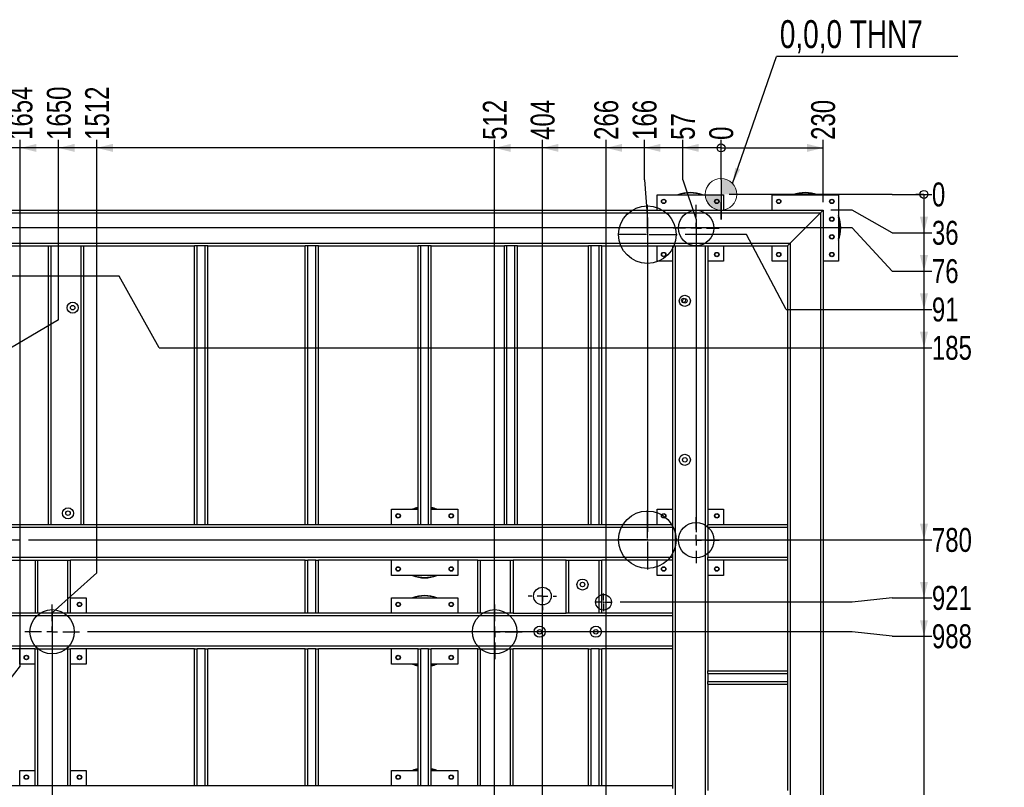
# Model space of a CAD drawing. Header units: millimetres. Extents: x 5 to 589, y 5 to 415.
# Tile 3 of 57: x 81 to 205, y 70 to 166. Entities that reach past the tile are written whole.
import ezdxf

# ---------------------------------------------------------------- set-up
doc = ezdxf.new("R2010")
doc.units = ezdxf.units.MM
doc.linetypes.add('CENTERX2', pattern=[20.32, 12.7, -2.54, 2.54, -2.54])
for name, color, linetype in [('COTES', 1, 'Continuous'), ('NOTES', 6, 'Continuous'), ('TRAIT-FINS', 9, 'Continuous'), ('TRAIT-MIXTES', 3, 'CENTERX2')]:
    doc.layers.add(name, color=color, linetype=linetype)
doc.layers.add('TRAIT-FORT', color=4, linetype='Continuous', lineweight=25)
doc.styles.add('SLDTEXTSTYLE0', font='TXT', dxfattribs={"width": 0.75})
doc.dimstyles.new('SLDDIMSTYLE0', dxfattribs={"dimtxt": 3, "dimasz": 2, "dimexe": 0, "dimexo": 0.0625, "dimgap": 0.75, "dimtad": 1, "dimdec": 0, "dimlfac": 18, "dimrnd": 1e-09, "dimzin": 12, "dimdsep": 46, "dimtxsty": 'SLDTEXTSTYLE0', "dimsah": 1, "dimcen": 0.09, "dimadec": 0, "dimazin": 3, "dimtfac": 1, "dimtdec": 0, "dimtofl": 0, "dimtmove": 0, "dimatfit": 3, "dimfxl": 1, "dimfrac": 2, "dimtolj": 1, "dimtzin": 12, "dimarcsym": 0})
doc.dimstyles.new('SLDDIMSTYLE1', dxfattribs={"dimtxt": 0.18, "dimasz": 2, "dimexe": 0, "dimexo": 0.0625, "dimgap": 0, "dimtad": 0, "dimtih": 1, "dimtoh": 1, "dimdec": 0, "dimrnd": 1e-09, "dimzin": 0, "dimdsep": 46, "dimtxsty": 'Standard', "dimsah": 1, "dimcen": 0.09, "dimadec": 0, "dimazin": 0, "dimtfac": 2, "dimtdec": 0, "dimtofl": 0, "dimtmove": 0, "dimatfit": 3, "dimfxl": 1, "dimfrac": 2, "dimtolj": 1, "dimtzin": 0, "dimarcsym": 0})
doc.dimstyles.new('SLDDIMSTYLE3', dxfattribs={"dimtxt": 3, "dimasz": 0.333333, "dimexe": 0, "dimexo": 0.0625, "dimgap": 0.75, "dimtad": 0, "dimtih": 1, "dimtoh": 1, "dimdec": 0, "dimlfac": 18, "dimrnd": 1e-09, "dimdsep": 46, "dimtxsty": 'SLDTEXTSTYLE0', "dimblk1": 'ORIGIN', "dimblk2": 'ORIGIN', "dimsah": 1, "dimcen": 0.09, "dimadec": 0, "dimazin": 2, "dimtfac": 1, "dimtdec": 0, "dimtofl": 0, "dimtmove": 0, "dimatfit": 3, "dimldrblk": 'ORIGIN', "dimfxl": 1, "dimfrac": 2, "dimtolj": 1, "dimtzin": 12, "dimarcsym": 0})
doc.dimstyles.new('SLDDIMSTYLE4', dxfattribs={"dimtxt": 3, "dimasz": 2, "dimexe": 0, "dimexo": 0.0625, "dimgap": 0.75, "dimtad": 0, "dimtih": 1, "dimtoh": 1, "dimdec": 0, "dimlfac": 18, "dimrnd": 1e-09, "dimzin": 12, "dimdsep": 46, "dimtxsty": 'SLDTEXTSTYLE0', "dimsah": 1, "dimcen": 0.09, "dimadec": 0, "dimazin": 3, "dimtfac": 1, "dimtdec": 0, "dimtofl": 0, "dimtmove": 0, "dimatfit": 3, "dimfxl": 1, "dimfrac": 2, "dimtolj": 1, "dimtzin": 12, "dimarcsym": 0})

# ---------------------------------------------------------------- blocks, each defined once
blk = doc.blocks.new('_Origin')
at = {"color": 0, "linetype": 'ByBlock', "lineweight": -2}
blk.add_line((0, 0), (-1, 0), dxfattribs=at)
blk.add_circle((0, 0), 0.5, dxfattribs=at)
blk = doc.blocks.new('_D_2')
at = {"layer": 'COTES', "color": 1, "transparency": 16777216}
for p, q in [((169.5, 146.03), (169.5, 151.03)), ((169.5, 146.03), (169.5, 141.03)), ((169.5, 141.03), (169.5, 143.2))]:
    blk.add_line(p, q, dxfattribs=at)
blk.add_blockref('_Origin', (169.5, 150.03), dxfattribs=at)
at = {"layer": 'COTES', "color": 1, "transparency": 16777216, "insert": (168.02, 151.03), "char_height": 3, "attachment_point": 1, "rotation": 90, "style": 'SLDTEXTSTYLE0'}
blk.add_mtext('0', dxfattribs=at)
blk = doc.blocks.new('_D_3')
at = {"layer": 'COTES', "color": 1, "transparency": 16777216}
for p, q in [((164.69, 146.03), (164.69, 151.03)), ((169.5, 150.03), (164.69, 150.03)), ((164.69, 146.03), (166.36, 141.03)), ((166.36, 141.03), (166.36, 101.81))]:
    blk.add_line(p, q, dxfattribs=at)
blk.add_solid([(164.69, 150.03), (166.69, 149.53), (166.69, 150.53)], dxfattribs=at)
at = {"layer": 'COTES', "color": 1, "transparency": 16777216, "insert": (163.21, 151.03), "char_height": 3, "attachment_point": 1, "rotation": 90, "style": 'SLDTEXTSTYLE0'}
blk.add_mtext('57', dxfattribs=at)
blk = doc.blocks.new('_D_4')
at = {"layer": 'COTES', "color": 1, "transparency": 16777216}
for p, q in [((159.88, 146.03), (159.88, 151.03)), ((164.69, 150.03), (159.88, 150.03)), ((159.88, 146.03), (160.26, 141.03)), ((160.26, 141.03), (160.26, 101.87))]:
    blk.add_line(p, q, dxfattribs=at)
blk.add_solid([(159.88, 150.03), (161.88, 149.53), (161.88, 150.53)], dxfattribs=at)
at = {"layer": 'COTES', "color": 1, "transparency": 16777216, "insert": (158.4, 151.03), "char_height": 3, "attachment_point": 1, "rotation": 90, "style": 'SLDTEXTSTYLE0'}
blk.add_mtext('166', dxfattribs=at)
blk = doc.blocks.new('_D_5')
at = {"layer": 'COTES', "color": 1, "transparency": 16777216}
for p, q in [((155.07, 63.26), (155.07, 151.03)), ((159.88, 150.03), (155.07, 150.03)), ((155.07, 63.26), (154.75, 58.26)), ((154.75, 58.26), (154.75, 44.03))]:
    blk.add_line(p, q, dxfattribs=at)
blk.add_solid([(155.07, 150.03), (157.07, 149.53), (157.07, 150.53)], dxfattribs=at)
at = {"layer": 'COTES', "color": 1, "transparency": 16777216, "insert": (153.59, 151.03), "char_height": 3, "attachment_point": 1, "rotation": 90, "style": 'SLDTEXTSTYLE0'}
blk.add_mtext('266', dxfattribs=at)
blk = doc.blocks.new('_D_6')
at = {"layer": 'COTES', "color": 1, "transparency": 16777216}
for p, q in [((147.08, 45.03), (147.08, 151.03)), ((155.07, 150.03), (147.08, 150.03))]:
    blk.add_line(p, q, dxfattribs=at)
blk.add_solid([(147.08, 150.03), (149.08, 149.53), (149.08, 150.53)], dxfattribs=at)
at = {"layer": 'COTES', "color": 1, "transparency": 16777216, "insert": (145.6, 151.03), "char_height": 3, "attachment_point": 1, "rotation": 90, "style": 'SLDTEXTSTYLE0'}
blk.add_mtext('404', dxfattribs=at)
blk = doc.blocks.new('_D_7')
at = {"layer": 'COTES', "color": 1, "transparency": 16777216}
for p, q in [((141.08, 57.66), (141.08, 151.03)), ((147.08, 150.03), (141.08, 150.03))]:
    blk.add_line(p, q, dxfattribs=at)
blk.add_solid([(141.08, 150.03), (143.08, 149.53), (143.08, 150.53)], dxfattribs=at)
at = {"layer": 'COTES', "color": 1, "transparency": 16777216, "insert": (139.6, 151.03), "char_height": 3, "attachment_point": 1, "rotation": 90, "style": 'SLDTEXTSTYLE0'}
blk.add_mtext('512', dxfattribs=at)
blk = doc.blocks.new('_D_8')
at = {"layer": 'COTES', "color": 1, "transparency": 16777216}
for p, q in [((91.16, 96.72), (91.16, 151.03)), ((141.08, 150.03), (91.16, 150.03)), ((91.16, 96.72), (85.53, 91.72)), ((85.53, 91.72), (85.53, 54.22))]:
    blk.add_line(p, q, dxfattribs=at)
blk.add_solid([(91.16, 150.03), (93.16, 149.53), (93.16, 150.53)], dxfattribs=at)
at = {"layer": 'COTES', "color": 1, "transparency": 16777216, "insert": (89.68, 151.03), "char_height": 3, "attachment_point": 1, "rotation": 90, "style": 'SLDTEXTSTYLE0'}
blk.add_mtext('1512', dxfattribs=at)
blk = doc.blocks.new('_D_9')
at = {"layer": 'COTES', "color": 1, "transparency": 16777216}
for p, q in [((86.35, 128.45), (86.35, 151.03)), ((91.16, 150.03), (86.35, 150.03)), ((86.35, 128.45), (77.85, 123.45)), ((77.85, 123.45), (77.85, 101.87))]:
    blk.add_line(p, q, dxfattribs=at)
blk.add_solid([(86.35, 150.03), (88.35, 149.53), (88.35, 150.53)], dxfattribs=at)
at = {"layer": 'COTES', "color": 1, "transparency": 16777216, "insert": (84.87, 151.03), "char_height": 3, "attachment_point": 1, "rotation": 90, "style": 'SLDTEXTSTYLE0'}
blk.add_mtext('1650', dxfattribs=at)
blk = doc.blocks.new('_D_10')
at = {"layer": 'COTES', "color": 1, "transparency": 16777216}
for p, q in [((81.54, 85.05), (81.54, 151.03)), ((86.35, 150.03), (81.54, 150.03)), ((81.54, 85.05), (77.64, 80.05)), ((77.64, 80.05), (77.64, 45.03))]:
    blk.add_line(p, q, dxfattribs=at)
blk.add_solid([(81.54, 150.03), (83.54, 149.53), (83.54, 150.53)], dxfattribs=at)
at = {"layer": 'COTES', "color": 1, "transparency": 16777216, "insert": (80.06, 151.03), "char_height": 3, "attachment_point": 1, "rotation": 90, "style": 'SLDTEXTSTYLE0'}
blk.add_mtext('1654', dxfattribs=at)
blk = doc.blocks.new('_D_11')
at = {"layer": 'COTES', "color": 1, "transparency": 16777216}
for p, q in [((76.73, 146.03), (76.73, 151.03)), ((81.54, 150.03), (76.73, 150.03)), ((76.73, 146.03), (75.1, 141.03)), ((75.1, 141.03), (75.1, 134.93))]:
    blk.add_line(p, q, dxfattribs=at)
blk.add_solid([(76.73, 150.03), (78.73, 149.53), (78.73, 150.53)], dxfattribs=at)
at = {"layer": 'COTES', "color": 1, "transparency": 16777216, "insert": (75.25, 151.03), "char_height": 3, "attachment_point": 1, "rotation": 90, "style": 'SLDTEXTSTYLE0'}
blk.add_mtext('1699', dxfattribs=at)
blk = doc.blocks.new('_D_12')
at = {"layer": 'COTES', "color": 1, "transparency": 16777216}
for p, q in [((71.92, 101.81), (71.92, 151.03)), ((76.73, 150.03), (71.92, 150.03))]:
    blk.add_line(p, q, dxfattribs=at)
blk.add_solid([(71.92, 150.03), (73.92, 149.53), (73.92, 150.53)], dxfattribs=at)
at = {"layer": 'COTES', "color": 1, "transparency": 16777216, "insert": (70.44, 151.03), "char_height": 3, "attachment_point": 1, "rotation": 90, "style": 'SLDTEXTSTYLE0'}
blk.add_mtext('1756', dxfattribs=at)
blk = doc.blocks.new('_D_13')
at = {"layer": 'COTES', "color": 1, "transparency": 16777216}
for p, q in [((182.3, 143.2), (182.3, 151.03)), ((169.5, 150.03), (182.3, 150.03))]:
    blk.add_line(p, q, dxfattribs=at)
blk.add_solid([(182.3, 150.03), (180.3, 150.53), (180.3, 149.53)], dxfattribs=at)
at = {"layer": 'COTES', "color": 1, "transparency": 16777216, "insert": (180.81, 151.03), "char_height": 3, "attachment_point": 1, "rotation": 90, "style": 'SLDTEXTSTYLE0'}
blk.add_mtext('230', dxfattribs=at)
blk = doc.blocks.new('_D_14')
at = {"layer": 'COTES', "color": 1, "transparency": 16777216}
for p, q in [((185.97, 144.2), (170.5, 144.2)), ((190.97, 144.2), (185.97, 144.2)), ((190.97, 144.2), (195.97, 144.2))]:
    blk.add_line(p, q, dxfattribs=at)
blk.add_blockref('_Origin', (194.97, 144.2), dxfattribs=at)
at = {"layer": 'COTES', "color": 1, "transparency": 16777216, "insert": (195.97, 145.69), "char_height": 3, "attachment_point": 1, "style": 'SLDTEXTSTYLE0'}
blk.add_mtext('0', dxfattribs=at)
blk = doc.blocks.new('_D_15')
at = {"layer": 'COTES', "color": 1, "transparency": 16777216}
for p, q in [((194.97, 144.2), (194.97, 139.39)), ((185.97, 142.2), (183.3, 142.2)), ((190.97, 139.39), (185.97, 142.2)), ((190.97, 139.39), (195.97, 139.39))]:
    blk.add_line(p, q, dxfattribs=at)
blk.add_solid([(194.97, 139.39), (195.47, 141.39), (194.47, 141.39)], dxfattribs=at)
at = {"layer": 'COTES', "color": 1, "transparency": 16777216, "insert": (195.97, 140.88), "char_height": 3, "attachment_point": 1, "style": 'SLDTEXTSTYLE0'}
blk.add_mtext('36', dxfattribs=at)
blk = doc.blocks.new('_D_16')
at = {"layer": 'COTES', "color": 1, "transparency": 16777216}
for p, q in [((185.97, 139.98), (75.81, 139.98)), ((190.97, 134.58), (185.97, 139.98)), ((194.97, 139.39), (194.97, 134.58)), ((190.97, 134.58), (195.97, 134.58))]:
    blk.add_line(p, q, dxfattribs=at)
blk.add_solid([(194.97, 134.58), (195.47, 136.58), (194.47, 136.58)], dxfattribs=at)
at = {"layer": 'COTES', "color": 1, "transparency": 16777216, "insert": (195.97, 136.07), "char_height": 3, "attachment_point": 1, "style": 'SLDTEXTSTYLE0'}
blk.add_mtext('76', dxfattribs=at)
blk = doc.blocks.new('_D_17')
at = {"layer": 'COTES', "color": 1, "transparency": 16777216}
for p, q in [((172.68, 139.15), (164.98, 139.15)), ((177.68, 129.77), (172.68, 139.15)), ((194.97, 134.58), (194.97, 129.77)), ((177.68, 129.77), (195.97, 129.77))]:
    blk.add_line(p, q, dxfattribs=at)
blk.add_solid([(194.97, 129.77), (195.47, 131.77), (194.47, 131.77)], dxfattribs=at)
at = {"layer": 'COTES', "color": 1, "transparency": 16777216, "insert": (195.97, 131.26), "char_height": 3, "attachment_point": 1, "style": 'SLDTEXTSTYLE0'}
blk.add_mtext('91', dxfattribs=at)
blk = doc.blocks.new('_D_18')
at = {"layer": 'COTES', "color": 1, "transparency": 16777216}
for p, q in [((93.97, 133.93), (79.82, 133.93)), ((98.97, 124.96), (93.97, 133.93)), ((194.97, 129.77), (194.97, 124.96)), ((98.97, 124.96), (195.97, 124.96))]:
    blk.add_line(p, q, dxfattribs=at)
blk.add_solid([(194.97, 124.96), (195.47, 126.96), (194.47, 126.96)], dxfattribs=at)
at = {"layer": 'COTES', "color": 1, "transparency": 16777216, "insert": (195.97, 126.45), "char_height": 3, "attachment_point": 1, "style": 'SLDTEXTSTYLE0'}
blk.add_mtext('185', dxfattribs=at)
blk = doc.blocks.new('_D_19')
at = {"layer": 'COTES', "color": 1, "transparency": 16777216}
for p, q in [((194.97, 124.96), (194.97, 100.87)), ((82.57, 100.87), (195.97, 100.87))]:
    blk.add_line(p, q, dxfattribs=at)
blk.add_solid([(194.97, 100.87), (195.47, 102.87), (194.47, 102.87)], dxfattribs=at)
at = {"layer": 'COTES', "color": 1, "transparency": 16777216, "insert": (195.97, 102.35), "char_height": 3, "attachment_point": 1, "style": 'SLDTEXTSTYLE0'}
blk.add_mtext('780', dxfattribs=at)
blk = doc.blocks.new('_D_20')
at = {"layer": 'COTES', "color": 1, "transparency": 16777216}
for p, q in [((194.97, 100.87), (194.97, 93.58)), ((185.97, 93.03), (156.85, 93.03)), ((190.97, 93.58), (185.97, 93.03)), ((190.97, 93.58), (195.97, 93.58))]:
    blk.add_line(p, q, dxfattribs=at)
blk.add_solid([(194.97, 93.58), (195.47, 95.58), (194.47, 95.58)], dxfattribs=at)
at = {"layer": 'COTES', "color": 1, "transparency": 16777216, "insert": (195.97, 95.07), "char_height": 3, "attachment_point": 1, "style": 'SLDTEXTSTYLE0'}
blk.add_mtext('921', dxfattribs=at)
blk = doc.blocks.new('_D_21')
at = {"layer": 'COTES', "color": 1, "transparency": 16777216}
for p, q in [((194.97, 93.58), (194.97, 88.77)), ((185.97, 89.33), (89.97, 89.33)), ((190.97, 88.77), (185.97, 89.33)), ((190.97, 88.77), (195.97, 88.77))]:
    blk.add_line(p, q, dxfattribs=at)
blk.add_solid([(194.97, 88.77), (195.47, 90.77), (194.47, 90.77)], dxfattribs=at)
at = {"layer": 'COTES', "color": 1, "transparency": 16777216, "insert": (195.97, 90.26), "char_height": 3, "attachment_point": 1, "style": 'SLDTEXTSTYLE0'}
blk.add_mtext('988', dxfattribs=at)
blk = doc.blocks.new('_D_22')
at = {"layer": 'COTES', "color": 1, "transparency": 16777216}
for p, q in [((194.97, 88.77), (194.97, 53.22)), ((89.97, 53.22), (195.97, 53.22))]:
    blk.add_line(p, q, dxfattribs=at)
blk.add_solid([(194.97, 53.22), (195.47, 55.22), (194.47, 55.22)], dxfattribs=at)
at = {"layer": 'COTES', "color": 1, "transparency": 16777216, "insert": (195.97, 54.7), "char_height": 3, "attachment_point": 1, "style": 'SLDTEXTSTYLE0'}
blk.add_mtext('1638', dxfattribs=at)
blk = doc.blocks.new('_D_23')
at = {"layer": 'COTES', "color": 1, "transparency": 16777216}
for p, q in [((194.97, 53.22), (194.97, 46.88)), ((164.03, 46.88), (159.03, 43.03)), ((164.03, 46.88), (195.97, 46.88)), ((159.03, 43.03), (156.84, 43.03))]:
    blk.add_line(p, q, dxfattribs=at)
blk.add_solid([(194.97, 46.88), (195.47, 48.88), (194.47, 48.88)], dxfattribs=at)
at = {"layer": 'COTES', "color": 1, "transparency": 16777216, "insert": (195.97, 48.37), "char_height": 3, "attachment_point": 1, "style": 'SLDTEXTSTYLE0'}
blk.add_mtext('1821', dxfattribs=at)
blk = doc.blocks.new('_D_24')
at = {"layer": 'COTES', "color": 1, "transparency": 16777216}
for p, q in [((194.97, 46.88), (194.97, 40.9)), ((152.97, 42.25), (80.42, 42.25)), ((157.97, 40.9), (152.97, 42.25)), ((157.97, 40.9), (195.97, 40.9))]:
    blk.add_line(p, q, dxfattribs=at)
blk.add_solid([(194.97, 40.9), (195.47, 42.9), (194.47, 42.9)], dxfattribs=at)
at = {"layer": 'COTES', "color": 1, "transparency": 16777216, "insert": (195.97, 42.38), "char_height": 3, "attachment_point": 1, "style": 'SLDTEXTSTYLE0'}
blk.add_mtext('1835', dxfattribs=at)
blk = doc.blocks.new('_D_25')
at = {"layer": 'COTES', "color": 1, "transparency": 16777216}
for p, q in [((194.97, 40.9), (194.97, 34.98)), ((183.3, 34.98), (195.97, 34.98))]:
    blk.add_line(p, q, dxfattribs=at)
blk.add_solid([(194.97, 34.98), (195.47, 36.98), (194.47, 36.98)], dxfattribs=at)
at = {"layer": 'COTES', "color": 1, "transparency": 16777216, "insert": (195.97, 36.47), "char_height": 3, "attachment_point": 1, "style": 'SLDTEXTSTYLE0'}
blk.add_mtext('1966', dxfattribs=at)
blk = doc.blocks.new('_D_26')
at = {"layer": 'COTES', "color": 1, "transparency": 16777216}
for p, q in [((69.52, 141.2), (69.52, 25.05)), ((182.3, 141.2), (182.3, 25.05)), ((69.52, 26.05), (182.3, 26.05))]:
    blk.add_line(p, q, dxfattribs=at)
for points in [[(69.52, 26.05), (71.52, 25.55), (71.52, 26.55)], [(182.3, 26.05), (180.3, 26.55), (180.3, 25.55)]]:
    blk.add_solid(points, dxfattribs=at)
at = {"layer": 'COTES', "color": 1, "transparency": 16777216, "char_height": 3, "attachment_point": 1, "style": 'SLDTEXTSTYLE0'}
for s, insert in [('2030', (114.66, 29.92)), ('Cadre', (124.65, 29.92))]:
    blk.add_mtext(s, dxfattribs=dict(at, insert=insert))
blk = doc.blocks.new('SW_NOTE_18')
at = {"layer": 'NOTES', "color": 0}
blk.add_line((22.73, 0), (0, 0), dxfattribs=at)
at = {"layer": 'NOTES', "color": 0, "insert": (0.4, 4.54), "char_height": 3.5, "attachment_point": 1, "style": 'SLDTEXTSTYLE0'}
blk.add_mtext('0,0,0 THN7', dxfattribs=at)
blk = doc.blocks.new('SW_CENTERMARKSYMBOL_22')
at = {"layer": 'TRAIT-MIXTES', "color": 0}
for p, q in [((0, 1.33), (0, 3.44)), ((-1.33, 0), (-3.44, 0)), ((0, 0), (-0.67, 0)), ((0, 0), (0, 0.67)), ((0, 0), (0, -0.67)), ((0, 0), (0.67, 0)), ((1.33, 0), (3.44, 0)), ((0, -1.33), (0, -3.44))]:
    blk.add_line(p, q, dxfattribs=at)
blk = doc.blocks.new('SW_CENTERMARKSYMBOL_23')
at = {"layer": 'TRAIT-MIXTES', "color": 0}
for p, q in [((0, 1.33), (0, 2.89)), ((-1.33, 0), (-2.89, 0)), ((0, 0), (-0.67, 0)), ((0, 0), (0, 0.67)), ((0, 0), (0, -0.67)), ((0, 0), (0.67, 0)), ((1.33, 0), (2.89, 0)), ((0, -1.33), (0, -2.89))]:
    blk.add_line(p, q, dxfattribs=at)
blk = doc.blocks.new('SW_CENTERMARKSYMBOL_24')
at = {"layer": 'TRAIT-MIXTES', "color": 0}
for p, q in [((0, 1.33), (0, 2.89)), ((-1.33, 0), (-2.89, 0)), ((0, 0), (-0.67, 0)), ((0, 0), (0, 0.67)), ((0, 0), (0, -0.67)), ((0, 0), (0.67, 0)), ((1.33, 0), (2.89, 0)), ((0, -1.33), (0, -2.89))]:
    blk.add_line(p, q, dxfattribs=at)
blk = doc.blocks.new('SW_CENTERMARKSYMBOL_29')
at = {"layer": 'TRAIT-MIXTES', "color": 0}
for p, q in [((0, 1.33), (0, 1.78)), ((-1.33, 0), (-1.78, 0)), ((0, 0), (-0.67, 0)), ((0, 0), (0, 0.67)), ((0, 0), (0, -0.67)), ((0, 0), (0.67, 0)), ((1.33, 0), (1.78, 0)), ((0, -1.33), (0, -1.78))]:
    blk.add_line(p, q, dxfattribs=at)
blk = doc.blocks.new('SW_CENTERMARKSYMBOL_30')
at = {"layer": 'TRAIT-MIXTES', "color": 0}
for p, q in [((0, 1.33), (0, 3.44)), ((-1.33, 0), (-3.44, 0)), ((0, 0), (-0.67, 0)), ((0, 0), (0, 0.67)), ((0, 0), (0, -0.67)), ((0, 0), (0.67, 0)), ((1.33, 0), (3.44, 0)), ((0, -1.33), (0, -3.44))]:
    blk.add_line(p, q, dxfattribs=at)
blk = doc.blocks.new('SW_CENTERMARKSYMBOL_32')
at = {"layer": 'TRAIT-MIXTES', "color": 0}
for p, q in [((0, 0.22), (0, 3.72)), ((-0.22, 0), (-3.72, 0)), ((0, 0), (-0.11, 0)), ((0, 0), (0, 0.11)), ((0, 0), (0, -0.11)), ((0, 0), (0.11, 0)), ((0.22, 0), (3.72, 0)), ((0, -0.22), (0, -3.72))]:
    blk.add_line(p, q, dxfattribs=at)
blk = doc.blocks.new('SW_CENTERMARKSYMBOL_33')
at = {"layer": 'TRAIT-MIXTES', "color": 0}
for p, q in [((0, 0.22), (0, 3.72)), ((-0.22, 0), (-3.72, 0)), ((0, 0), (-0.11, 0)), ((0, 0), (0, 0.11)), ((0, 0), (0, -0.11)), ((0, 0), (0.11, 0)), ((0.22, 0), (3.72, 0)), ((0, -0.22), (0, -3.72))]:
    blk.add_line(p, q, dxfattribs=at)
blk = doc.blocks.new('SW_CENTERMARKSYMBOL_34')
at = {"layer": 'TRAIT-MIXTES', "color": 0}
for p, q in [((0, 0.22), (0, 3.72)), ((-0.22, 0), (-3.72, 0)), ((0, 0), (-0.11, 0)), ((0, 0), (0, 0.11)), ((0, 0), (0, -0.11)), ((0, 0), (0.11, 0)), ((0.22, 0), (3.72, 0)), ((0, -0.22), (0, -3.72))]:
    blk.add_line(p, q, dxfattribs=at)
blk = doc.blocks.new('SW_CENTERMARKSYMBOL_35')
at = {"layer": 'TRAIT-MIXTES', "color": 0}
for p, q in [((-0.22, 0), (-1.1, 0)), ((0, 0), (-0.11, 0)), ((0, 0.22), (0, 1.1)), ((0, 0), (0, 0.11)), ((0, 0), (0, -0.11)), ((0, 0), (0.11, 0)), ((0.22, 0), (1.1, 0)), ((0, -0.22), (0, -1.1))]:
    blk.add_line(p, q, dxfattribs=at)
blk = doc.blocks.new('SW_DOWELSYMBOL_1')
at = {"layer": 'TRAIT-FINS'}
h = blk.add_hatch(color=9, dxfattribs=at)
edge = h.paths.add_edge_path(flags=0)
edge.add_arc((0, 0), 1.98, 0, 90)
edge.add_line((0, 1.98), (0, 0))
edge.add_line((0, 0), (1.98, 0))
h = blk.add_hatch(color=9, dxfattribs=at)
edge = h.paths.add_edge_path(flags=0)
edge.add_arc((0, 0), 1.98, 180, 270)
edge.add_line((0, -1.98), (0, 0))
edge.add_line((0, 0), (-1.98, 0))
at = {"color": 0, "linetype": 'Continuous', "lineweight": 18}
blk.add_circle((0, 0), 1.98, dxfattribs=at)

msp = doc.modelspace()

# ---------------------------------------------------------------- linework, layer by layer
at = {"color": 7, "linetype": 'Continuous', "lineweight": 18}
for centre, radius in [((169.502, 144.2), 1.976), ((164.773, 130.897), 0.278)]:
    msp.add_circle(centre, radius, dxfattribs=at)
at = {"color": 7, "linetype": 'Continuous', "lineweight": 25}
for centre, radius in [((160.258, 139.148), 3.611), ((166.363, 139.978), 2.222), ((160.258, 100.866), 3.611), ((166.363, 100.811), 2.222), ((147.085, 93.808), 1.111), ((154.751, 93.031), 0.984), ((85.529, 89.328), 2.778), ((141.085, 89.328), 2.778)]:
    msp.add_circle(centre, radius, dxfattribs=at)
at = {"layer": 'TRAIT-FORT', "color": 4, "linetype": 'Continuous', "lineweight": 25}
for p, q in [((161.465, 142.205), (161.465, 144.149)), ((161.465, 144.149), (169.798, 144.149)), ((169.798, 144.149), (169.798, 142.205)), ((175.909, 142.205), (175.909, 144.149)), ((175.909, 144.149), (184.243, 144.149)), ((184.243, 144.149), (184.243, 135.816)), ((69.52, 142.205), (182.298, 142.205)), ((181.965, 141.871), (182.298, 142.205)), ((181.965, 141.871), (182.298, 142.205)), ((182.298, 142.205), (182.298, 34.983)), ((69.854, 141.871), (181.965, 141.871)), ((178.187, 138.094), (181.965, 141.871)), ((181.965, 141.871), (181.965, 35.316)), ((73.631, 138.094), (178.187, 138.094)), ((73.965, 137.76), (85.076, 137.76)), ((85.076, 102.76), (85.076, 137.76)), ((85.076, 137.76), (85.409, 137.76)), ((85.409, 102.76), (85.409, 137.76)), ((85.409, 137.76), (89.187, 137.76)), ((89.187, 102.76), (89.187, 137.76)), ((89.187, 137.76), (89.52, 137.76)), ((89.52, 102.76), (89.52, 137.76)), ((89.52, 137.76), (103.409, 137.76)), ((103.409, 102.76), (103.409, 137.76)), ((103.743, 137.76), (103.409, 137.76)), ((103.743, 102.76), (103.743, 137.76)), ((104.743, 137.76), (103.743, 137.76)), ((104.743, 102.76), (104.743, 137.76)), ((105.076, 137.76), (104.743, 137.76)), ((105.076, 102.76), (105.076, 137.76)), ((105.076, 137.76), (117.298, 137.76)), ((117.298, 102.76), (117.298, 137.76)), ((117.631, 137.76), (117.298, 137.76)), ((117.631, 102.76), (117.631, 137.76)), ((118.631, 137.76), (117.631, 137.76)), ((118.631, 102.76), (118.631, 137.76)), ((118.965, 137.76), (118.631, 137.76)), ((118.965, 102.76), (118.965, 137.76)), ((118.965, 137.76), (131.465, 137.76)), ((131.465, 102.76), (131.465, 137.76)), ((131.798, 137.76), (131.465, 137.76)), ((131.798, 102.76), (131.798, 137.76)), ((132.798, 137.76), (131.798, 137.76)), ((132.798, 102.76), (132.798, 137.76)), ((133.131, 137.76), (132.798, 137.76)), ((133.131, 102.76), (133.131, 137.76)), ((133.131, 137.76), (142.298, 137.76)), ((142.298, 102.76), (142.298, 137.76)), ((142.631, 137.76), (142.298, 137.76)), ((142.631, 102.76), (142.631, 137.76)), ((143.631, 137.76), (142.631, 137.76)), ((143.631, 102.76), (143.631, 137.76)), ((143.965, 137.76), (143.631, 137.76)), ((143.965, 102.76), (143.965, 137.76)), ((143.965, 137.76), (152.854, 137.76)), ((152.854, 102.76), (152.854, 137.76)), ((153.187, 137.76), (152.854, 137.76)), ((153.187, 102.76), (153.187, 137.76)), ((154.187, 137.76), (153.187, 137.76)), ((154.187, 102.76), (154.187, 137.76)), ((154.52, 137.76), (154.187, 137.76)), ((154.52, 102.76), (154.52, 137.76)), ((154.52, 137.76), (163.409, 137.76)), ((161.465, 135.816), (161.465, 137.76)), ((163.409, 137.76), (163.409, 102.76)), ((163.409, 137.76), (163.743, 137.76)), ((163.743, 137.76), (163.743, 39.427)), ((163.743, 137.76), (167.52, 137.76)), ((167.52, 137.76), (167.52, 39.427)), ((167.52, 137.76), (167.854, 137.76)), ((167.854, 137.76), (177.854, 137.76)), ((167.854, 137.76), (167.854, 102.76)), ((169.798, 137.76), (169.798, 135.816)), ((175.909, 135.816), (175.909, 137.76)), ((177.854, 137.76), (178.187, 138.094)), ((177.854, 137.76), (178.187, 138.094)), ((177.854, 137.76), (177.854, 102.76)), ((178.187, 138.094), (178.187, 39.094)), ((163.409, 135.816), (161.465, 135.816)), ((169.798, 135.816), (167.854, 135.816)), ((177.854, 135.816), (175.909, 135.816)), ((184.243, 135.816), (182.298, 135.816)), ((128.131, 104.705), (131.465, 104.705)), ((128.131, 102.76), (128.131, 104.705)), ((133.131, 104.705), (136.465, 104.705)), ((136.465, 104.705), (136.465, 102.76)), ((161.465, 104.705), (163.409, 104.705)), ((161.465, 102.76), (161.465, 104.705)), ((167.854, 104.705), (169.798, 104.705)), ((169.798, 104.705), (169.798, 102.76)), ((85.076, 102.76), (73.965, 102.76)), ((85.409, 102.76), (85.076, 102.76)), ((89.187, 102.76), (85.409, 102.76)), ((89.52, 102.76), (89.187, 102.76)), ((103.409, 102.76), (89.52, 102.76)), ((103.743, 102.76), (103.409, 102.76)), ((104.743, 102.76), (103.743, 102.76)), ((105.076, 102.76), (104.743, 102.76)), ((117.298, 102.76), (105.076, 102.76)), ((117.631, 102.76), (117.298, 102.76)), ((118.631, 102.76), (117.631, 102.76)), ((118.965, 102.76), (118.631, 102.76)), ((131.465, 102.76), (118.965, 102.76)), ((131.798, 102.76), (131.465, 102.76)), ((132.798, 102.76), (131.798, 102.76)), ((133.131, 102.76), (132.798, 102.76)), ((142.298, 102.76), (133.131, 102.76)), ((142.631, 102.76), (142.298, 102.76)), ((143.631, 102.76), (142.631, 102.76)), ((143.965, 102.76), (143.631, 102.76)), ((152.854, 102.76), (143.965, 102.76)), ((153.187, 102.76), (152.854, 102.76)), ((154.187, 102.76), (153.187, 102.76)), ((154.52, 102.76), (154.187, 102.76)), ((163.409, 102.76), (154.52, 102.76)), ((163.409, 102.76), (163.409, 102.427)), ((167.854, 102.427), (167.854, 102.76)), ((177.854, 102.76), (167.854, 102.76)), ((177.854, 102.76), (177.854, 102.427)), ((163.409, 102.427), (73.965, 102.427)), ((163.409, 102.427), (163.409, 98.649)), ((167.854, 102.427), (167.854, 98.649)), ((177.854, 102.427), (167.854, 102.427)), ((177.854, 102.427), (177.854, 98.649)), ((163.409, 98.649), (73.965, 98.649)), ((73.965, 98.316), (83.409, 98.316)), ((83.409, 98.316), (83.409, 91.649)), ((83.409, 98.316), (83.743, 98.316)), ((83.743, 91.649), (83.743, 98.316)), ((83.743, 98.316), (87.52, 98.316)), ((87.52, 91.649), (87.52, 98.316)), ((87.52, 98.316), (87.854, 98.316)), ((87.854, 91.649), (87.854, 98.316)), ((117.298, 98.316), (87.854, 98.316)), ((117.298, 91.649), (117.298, 98.316)), ((117.298, 98.316), (117.631, 98.316)), ((117.631, 91.649), (117.631, 98.316)), ((118.631, 98.316), (117.631, 98.316)), ((118.631, 91.649), (118.631, 98.316)), ((118.631, 98.316), (118.965, 98.316)), ((118.965, 91.649), (118.965, 98.316)), ((138.965, 98.316), (118.965, 98.316)), ((128.131, 96.371), (128.131, 98.316)), ((136.465, 98.316), (136.465, 96.371)), ((138.965, 91.649), (138.965, 98.316)), ((138.965, 98.316), (139.298, 98.316)), ((139.298, 91.649), (139.298, 98.316)), ((139.298, 98.316), (143.076, 98.316)), ((143.076, 91.649), (143.076, 98.316)), ((143.076, 98.316), (143.409, 98.316)), ((150.076, 98.316), (143.409, 98.316)), ((143.409, 98.316), (143.409, 91.649)), ((150.076, 91.649), (150.076, 98.316)), ((150.076, 98.316), (150.409, 98.316)), ((150.409, 91.649), (150.409, 98.316)), ((150.409, 98.316), (154.187, 98.316)), ((154.187, 91.649), (154.187, 98.316)), ((154.187, 98.316), (154.52, 98.316)), ((154.52, 91.649), (154.52, 98.316)), ((163.409, 98.316), (154.52, 98.316)), ((161.465, 96.371), (161.465, 98.316)), ((163.409, 98.649), (163.409, 98.316)), ((163.409, 98.316), (163.409, 91.649)), ((167.854, 98.316), (167.854, 98.649)), ((177.854, 98.649), (167.854, 98.649)), ((177.854, 98.316), (167.854, 98.316)), ((167.854, 98.316), (167.854, 84.427)), ((169.798, 98.316), (169.798, 96.371)), ((177.854, 98.649), (177.854, 98.316)), ((177.854, 98.316), (177.854, 84.427)), ((136.465, 96.371), (128.131, 96.371)), ((163.409, 96.371), (161.465, 96.371)), ((169.798, 96.371), (167.854, 96.371)), ((87.854, 93.594), (89.798, 93.594)), ((89.798, 93.594), (89.798, 91.649)), ((128.131, 91.649), (128.131, 93.594)), ((128.131, 93.594), (136.465, 93.594)), ((136.465, 93.594), (136.465, 91.649)), ((83.409, 91.649), (73.965, 91.649)), ((83.743, 91.649), (83.409, 91.649)), ((87.52, 91.649), (83.743, 91.649)), ((87.854, 91.649), (87.52, 91.649)), ((117.298, 91.649), (87.854, 91.649)), ((117.631, 91.649), (117.298, 91.649)), ((118.631, 91.649), (117.631, 91.649)), ((118.965, 91.649), (118.631, 91.649)), ((138.965, 91.649), (118.965, 91.649)), ((139.298, 91.649), (138.965, 91.649)), ((143.076, 91.649), (139.298, 91.649)), ((143.409, 91.649), (143.076, 91.649)), ((143.409, 91.649), (150.076, 91.649)), ((150.409, 91.649), (150.076, 91.649)), ((154.187, 91.649), (150.409, 91.649)), ((154.52, 91.649), (154.187, 91.649)), ((163.409, 91.649), (154.52, 91.649)), ((163.409, 91.649), (163.409, 91.316)), ((163.409, 91.316), (73.965, 91.316)), ((163.409, 91.316), (163.409, 87.538)), ((163.409, 87.538), (73.965, 87.538)), ((83.409, 87.205), (73.965, 87.205)), ((81.465, 85.26), (81.465, 87.205)), ((83.409, 69.983), (83.409, 87.205)), ((83.409, 87.205), (83.743, 87.205)), ((83.743, 69.983), (83.743, 87.205)), ((83.743, 87.205), (87.52, 87.205)), ((87.52, 69.983), (87.52, 87.205)), ((87.52, 87.205), (87.854, 87.205)), ((87.854, 69.983), (87.854, 87.205)), ((103.409, 87.205), (87.854, 87.205)), ((89.798, 87.205), (89.798, 85.26)), ((103.409, 69.983), (103.409, 87.205)), ((103.409, 87.205), (103.743, 87.205)), ((103.743, 69.983), (103.743, 87.205)), ((104.743, 87.205), (103.743, 87.205)), ((104.743, 69.983), (104.743, 87.205)), ((104.743, 87.205), (105.076, 87.205)), ((105.076, 69.983), (105.076, 87.205)), ((117.298, 87.205), (105.076, 87.205)), ((117.298, 69.983), (117.298, 87.205)), ((117.298, 87.205), (117.631, 87.205)), ((117.631, 69.983), (117.631, 87.205)), ((118.631, 87.205), (117.631, 87.205)), ((118.631, 69.983), (118.631, 87.205)), ((118.631, 87.205), (118.965, 87.205)), ((118.965, 69.983), (118.965, 87.205)), ((131.465, 87.205), (118.965, 87.205)), ((128.131, 85.26), (128.131, 87.205)), ((131.465, 69.983), (131.465, 87.205)), ((131.465, 87.205), (131.798, 87.205)), ((131.798, 69.983), (131.798, 87.205)), ((132.798, 87.205), (131.798, 87.205)), ((132.798, 69.983), (132.798, 87.205)), ((132.798, 87.205), (133.131, 87.205)), ((133.131, 69.983), (133.131, 87.205)), ((138.965, 87.205), (133.131, 87.205)), ((136.465, 87.205), (136.465, 85.26)), ((138.965, 69.983), (138.965, 87.205)), ((138.965, 87.205), (139.298, 87.205)), ((139.298, 69.983), (139.298, 87.205)), ((139.298, 87.205), (143.076, 87.205)), ((143.076, 69.983), (143.076, 87.205)), ((143.076, 87.205), (143.409, 87.205)), ((143.409, 69.983), (143.409, 87.205)), ((152.854, 87.205), (143.409, 87.205)), ((152.854, 69.983), (152.854, 87.205)), ((152.854, 87.205), (153.187, 87.205)), ((153.187, 69.983), (153.187, 87.205)), ((154.187, 87.205), (153.187, 87.205)), ((154.187, 69.983), (154.187, 87.205)), ((154.187, 87.205), (154.52, 87.205)), ((154.52, 69.983), (154.52, 87.205)), ((163.409, 87.205), (154.52, 87.205)), ((163.409, 87.538), (163.409, 87.205)), ((163.409, 87.205), (163.409, 69.983)), ((83.409, 85.26), (81.465, 85.26)), ((89.798, 85.26), (87.854, 85.26)), ((131.465, 85.26), (128.131, 85.26)), ((136.465, 85.26), (133.131, 85.26)), ((167.854, 84.094), (167.854, 84.427)), ((167.854, 84.427), (177.854, 84.427)), ((167.854, 84.094), (177.854, 84.094)), ((167.854, 84.094), (167.854, 83.094)), ((177.854, 84.427), (177.854, 84.094)), ((177.854, 84.094), (177.854, 83.094)), ((167.854, 82.76), (167.854, 83.094)), ((167.854, 83.094), (177.854, 83.094)), ((177.854, 83.094), (177.854, 82.76)), ((167.854, 82.76), (177.854, 82.76)), ((167.854, 82.76), (167.854, 69.427)), ((177.854, 82.76), (177.854, 69.427)), ((81.465, 71.927), (83.409, 71.927)), ((81.465, 69.983), (81.465, 71.927)), ((87.854, 71.927), (89.798, 71.927)), ((89.798, 71.927), (89.798, 69.983)), ((128.131, 69.983), (128.131, 71.927)), ((128.131, 71.927), (131.465, 71.927)), ((133.131, 71.927), (136.465, 71.927)), ((136.465, 71.927), (136.465, 69.983)), ((83.409, 69.983), (73.965, 69.983)), ((83.743, 69.983), (83.409, 69.983)), ((87.52, 69.983), (83.743, 69.983)), ((87.854, 69.983), (87.52, 69.983)), ((103.409, 69.983), (87.854, 69.983)), ((103.743, 69.983), (103.409, 69.983)), ((104.743, 69.983), (103.743, 69.983)), ((105.076, 69.983), (104.743, 69.983)), ((117.298, 69.983), (105.076, 69.983)), ((117.631, 69.983), (117.298, 69.983)), ((118.631, 69.983), (117.631, 69.983)), ((118.965, 69.983), (118.631, 69.983)), ((131.465, 69.983), (118.965, 69.983)), ((131.798, 69.983), (131.465, 69.983)), ((132.798, 69.983), (131.798, 69.983)), ((133.131, 69.983), (132.798, 69.983)), ((138.965, 69.983), (133.131, 69.983)), ((139.298, 69.983), (138.965, 69.983)), ((143.076, 69.983), (139.298, 69.983)), ((143.409, 69.983), (143.076, 69.983)), ((152.854, 69.983), (143.409, 69.983)), ((153.187, 69.983), (152.854, 69.983)), ((154.187, 69.983), (153.187, 69.983)), ((154.52, 69.983), (154.187, 69.983)), ((163.409, 69.983), (154.52, 69.983)), ((163.409, 69.983), (163.409, 69.649))]:
    msp.add_line(p, q, dxfattribs=at)
for centre, radius in [((162.298, 143.316), 0.278), ((162.298, 143.316), 0.239), ((168.965, 143.316), 0.278), ((168.965, 143.316), 0.239), ((176.743, 143.316), 0.278), ((176.743, 143.316), 0.239), ((183.409, 143.316), 0.278), ((183.409, 143.316), 0.239), ((183.409, 141.094), 0.278), ((183.409, 141.094), 0.239), ((183.409, 138.871), 0.278), ((183.409, 138.871), 0.239), ((162.298, 136.649), 0.278), ((162.298, 136.649), 0.239), ((168.965, 136.649), 0.278), ((168.965, 136.649), 0.239), ((176.743, 136.649), 0.278), ((176.743, 136.649), 0.239), ((183.409, 136.649), 0.278), ((183.409, 136.649), 0.239), ((164.952, 130.839), 0.694), ((164.952, 130.839), 0.283), ((88.109, 129.978), 0.694), ((88.109, 129.978), 0.283), ((164.952, 110.895), 0.694), ((164.952, 110.895), 0.283), ((87.531, 104.195), 0.694), ((87.531, 104.195), 0.283), ((128.965, 103.871), 0.278), ((128.965, 103.871), 0.239), ((135.631, 103.871), 0.278), ((135.631, 103.871), 0.239), ((162.298, 103.871), 0.278), ((162.298, 103.871), 0.239), ((168.965, 103.871), 0.278), ((168.965, 103.871), 0.239), ((128.965, 97.205), 0.278), ((128.965, 97.205), 0.239), ((135.631, 97.205), 0.278), ((135.631, 97.205), 0.239), ((162.298, 97.205), 0.278), ((162.298, 97.205), 0.239), ((168.965, 97.205), 0.278), ((168.965, 97.205), 0.239), ((152.109, 95.25), 0.694), ((152.109, 95.25), 0.283), ((88.965, 92.76), 0.278), ((88.965, 92.76), 0.239), ((128.965, 92.76), 0.278), ((128.965, 92.76), 0.239), ((135.631, 92.76), 0.278), ((135.631, 92.76), 0.239), ((146.729, 89.328), 0.694), ((146.729, 89.328), 0.283), ((153.785, 89.328), 0.694), ((153.785, 89.328), 0.283), ((82.298, 86.094), 0.278), ((82.298, 86.094), 0.239), ((88.965, 86.094), 0.278), ((88.965, 86.094), 0.239), ((128.965, 86.094), 0.278), ((128.965, 86.094), 0.239), ((135.631, 86.094), 0.278), ((135.631, 86.094), 0.239), ((82.298, 71.094), 0.278), ((82.298, 71.094), 0.239), ((88.965, 71.094), 0.278), ((88.965, 71.094), 0.239), ((128.965, 71.094), 0.278), ((128.965, 71.094), 0.239), ((135.631, 71.094), 0.278), ((135.631, 71.094), 0.239)]:
    msp.add_circle(centre, radius, dxfattribs=at)
for centre, radius, start, end in [((165.631, 139.983), 4.444, 69.63587, 110.36413), ((165.631, 139.983), 4.389, 71.68935, 108.31065), ((180.076, 139.983), 4.444, 69.63587, 110.36413), ((180.076, 139.983), 4.389, 71.68935, 108.31065), ((180.076, 139.983), 4.444, 339.63587, 20.36413), ((180.076, 139.983), 4.389, 341.68935, 18.31065), ((132.298, 100.538), 4.444, 100.80692, 110.36413), ((132.298, 100.538), 4.389, 100.9454, 108.31065), ((132.298, 100.538), 4.444, 69.63587, 79.19308), ((132.298, 100.538), 4.389, 71.68935, 79.0546), ((132.298, 100.538), 4.444, 249.63587, 290.36413), ((132.298, 100.538), 4.389, 251.68935, 288.31065), ((132.298, 89.427), 4.444, 69.63587, 110.36413), ((132.298, 89.427), 4.389, 71.68935, 108.31065), ((132.298, 89.427), 4.444, 249.63587, 259.19308), ((132.298, 89.427), 4.389, 251.68935, 259.0546), ((132.298, 89.427), 4.444, 280.80692, 290.36413), ((132.298, 89.427), 4.389, 280.9454, 288.31065), ((132.298, 67.76), 4.444, 100.80692, 110.36413), ((132.298, 67.76), 4.389, 100.9454, 108.31065), ((132.298, 67.76), 4.444, 69.63587, 79.19308), ((132.298, 67.76), 4.389, 71.68935, 79.0546)]:
    msp.add_arc(centre, radius, start, end, dxfattribs=at)

# ---------------------------------------------------------------- block references
at = {"color": 7, "linetype": 'Continuous', "lineweight": 18}
msp.add_blockref('SW_DOWELSYMBOL_1', (169.502, 144.2), dxfattribs=at)
at = {"layer": 'NOTES', "color": 211}
msp.add_blockref('SW_NOTE_18', (176.481, 161.512), dxfattribs=at)
at = {"layer": 'TRAIT-MIXTES', "color": 3}
for name, p in [('SW_CENTERMARKSYMBOL_33', (160.258, 139.148)), ('SW_CENTERMARKSYMBOL_23', (166.363, 139.978)), ('SW_CENTERMARKSYMBOL_32', (77.85, 100.866)), ('SW_CENTERMARKSYMBOL_34', (160.258, 100.866)), ('SW_CENTERMARKSYMBOL_24', (166.363, 100.811)), ('SW_CENTERMARKSYMBOL_29', (147.085, 93.808)), ('SW_CENTERMARKSYMBOL_35', (154.751, 93.031)), ('SW_CENTERMARKSYMBOL_22', (85.529, 89.328)), ('SW_CENTERMARKSYMBOL_30', (141.085, 89.328))]:
    msp.add_blockref(name, p, dxfattribs=at)

# ---------------------------------------------------------------- dimensions: what is measured, and where the dimension line sits
at = {"layer": 'COTES', "color": 1}
for feature_location, offset, dtype, origin, dimstyle, picture, middle in [((71.923, 100.811), (0, 50.216), 1, (169.502, 144.2), 'SLDDIMSTYLE4', '_D_12', (71.923, 155.461)), ((75.098, 133.927), (1.635, 17.101), 1, (169.502, 144.2), 'SLDDIMSTYLE4', '_D_11', (76.733, 155.461)), ((77.64, 44.031), (3.903, 106.997), 1, (169.502, 144.2), 'SLDDIMSTYLE4', '_D_10', (81.543, 155.461)), ((77.85, 100.866), (8.504, 50.161), 1, (169.502, 144.2), 'SLDDIMSTYLE4', '_D_9', (86.354, 155.461)), ((85.529, 53.217), (5.634, 97.811), 1, (169.502, 144.2), 'SLDDIMSTYLE4', '_D_8', (91.164, 155.461)), ((141.085, 56.661), (0, 94.366), 1, (169.502, 144.2), 'SLDDIMSTYLE4', '_D_7', (141.085, 154.353)), ((147.085, 44.031), (0, 106.997), 1, (169.502, 144.2), 'SLDDIMSTYLE4', '_D_6', (147.085, 154.353)), ((154.751, 43.031), (0.32, 107.997), 1, (169.502, 144.2), 'SLDDIMSTYLE4', '_D_5', (155.071, 154.353)), ((160.258, 100.866), (-0.377, 50.161), 1, (169.502, 144.2), 'SLDDIMSTYLE4', '_D_4', (159.881, 154.353)), ((182.298, 142.205), (0, 8.823), 1, (169.502, 144.2), 'SLDDIMSTYLE4', '_D_13', (182.298, 154.353)), ((166.363, 100.811), (-1.671, 50.216), 1, (169.502, 144.2), 'SLDDIMSTYLE4', '_D_3', (164.691, 153.244)), ((169.501579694, 144.200057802), (0, 6.827458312), 1, (169.501579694, 144.200057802), 'SLDDIMSTYLE3', '_D_2', (169.501579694, 152.135849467)), ((169.501579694, 144.200057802), (26.468339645, 0), 0, (169.501579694, 144.200057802), 'SLDDIMSTYLE3', '_D_14', (197.078252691, 144.200057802)), ((74.812, 139.978), (121.158, -5.398), 0, (169.502, 144.2), 'SLDDIMSTYLE4', '_D_16', (198.187, 134.58)), ((78.82, 133.927), (117.15, -8.967), 0, (169.502, 144.2), 'SLDDIMSTYLE4', '_D_18', (199.295, 124.96)), ((79.418, 42.253), (116.552, -1.355), 0, (169.502, 144.2), 'SLDDIMSTYLE4', '_D_24', (200.403, 40.898)), ((81.572, 100.866), (114.398, 0), 0, (169.502, 144.2), 'SLDDIMSTYLE4', '_D_19', (199.295, 100.866)), ((88.974, 89.328), (106.996, -0.554), 0, (169.502, 144.2), 'SLDDIMSTYLE4', '_D_21', (199.295, 88.774)), ((88.974, 53.217), (106.996, 0), 0, (169.502, 144.2), 'SLDDIMSTYLE4', '_D_22', (200.403, 53.217)), ((155.84, 43.031), (40.13, 3.853), 0, (169.502, 144.2), 'SLDDIMSTYLE4', '_D_23', (200.403, 46.884)), ((155.847, 93.031), (40.123, 0.554), 0, (169.502, 144.2), 'SLDDIMSTYLE4', '_D_20', (199.295, 93.584)), ((163.981, 139.148), (31.989, -9.378), 0, (169.502, 144.2), 'SLDDIMSTYLE4', '_D_17', (198.187, 129.77)), ((182.298, 142.205), (13.672, -2.815), 0, (169.502, 144.2), 'SLDDIMSTYLE4', '_D_15', (198.187, 139.39)), ((182.298, 34.983), (13.672, 0), 0, (169.502, 144.2), 'SLDDIMSTYLE4', '_D_25', (200.403, 34.983))]:
    dim = msp.add_ordinate_dim(feature_location=feature_location, offset=offset, dtype=dtype, origin=origin, dimstyle=dimstyle, dxfattribs=at)
    dim.commit()
    dim.dimension.update_dxf_attribs({"geometry": picture, "text_midpoint": middle})
dim = msp.add_linear_dim(base=(182.298, 26.054), p1=(69.52, 142.205), p2=(182.298, 142.205), text='<> Cadre', dimstyle='SLDDIMSTYLE0', dxfattribs=at)
dim.commit()
dim.dimension.update_dxf_attribs({"geometry": '_D_26', "text_midpoint": (125.909, 26.054), "dimtype": 160})

# ---------------------------------------------------------------- leaders
at = {"layer": 'NOTES', "color": 211}
msp.add_leader([(170.94, 145.554), (176.481, 161.512)], dimstyle='SLDDIMSTYLE1', dxfattribs=at)

doc.saveas('drawing.dxf')
